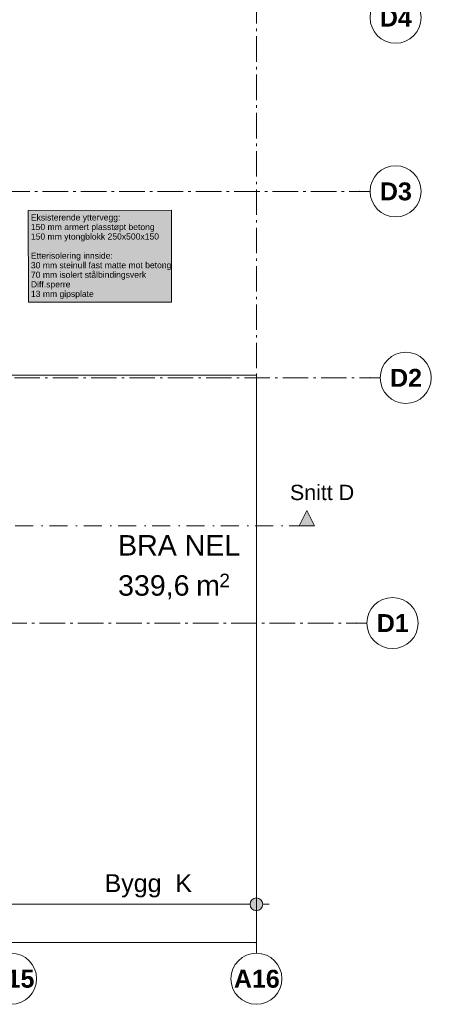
# Model space of a CAD drawing. Header units: millimetres. Extents: x -18529 to 56522, y -7462 to 46647.
# Tile 27 of 29: x 48468 to 56522, y -7462 to 11810. Entities that reach past the tile are written whole.
import ezdxf

# ---------------------------------------------------------------- set-up
doc = ezdxf.new("R2010")
doc.units = ezdxf.units.MM
doc.header["$LTSCALE"] = 0.5
doc.header["$MEASUREMENT"] = 0
for name, pattern in [('Akselinje', [1500, 1000, -200, 100, -200]), ('PLINE', [0]), ('Prikk & stiplet', [1340.555525, 705.555534, -352.777767, 0, -282.222223])]:
    doc.linetypes.add(name, pattern=pattern)
for name, color, linetype in [('2311 Bærende yttervegger_ betong', 7, 'Continuous'), ('276- Sittebenker_ stolrader_ bord(Nye konstruksjoner)', 7, 'Continuous'), ('822- Modullinjer bygning', 7, 'Continuous'), ('838- Annen tekst', 7, 'Continuous'), ('838- Annen tekst(Nye konstruksjoner)', 7, 'Continuous'), ('852- Snittmarkør innvendig', 7, 'Continuous'), ('862- M___BRA(Tekst)', 7, 'Continuous')]:
    doc.layers.add(name, color=color, linetype=linetype)
doc.styles.add('GENERATED_STYLE_1', font='arial.ttf')
doc.styles.add('GENERATED_STYLE_2', font='arial.ttf')

msp = doc.modelspace()

# ---------------------------------------------------------------- hatches: boundary and pattern name
at = {"layer": '276- Sittebenker_ stolrader_ bord(Nye konstruksjoner)', "linetype": 'Continuous', "lineweight": 9, "true_color": 0xefefef}
msp.add_hatch(color=7, dxfattribs=at).paths.add_polyline_path([(48638.3, 6279.1), (51436.7, 6281.3), (51435.3, 8078.5), (48636.9, 8076.3)])
at = {"layer": '838- Annen tekst', "linetype": 'Continuous', "lineweight": 9}
msp.add_hatch(color=7, dxfattribs=at).paths.add_polyline_path([(52975, -5504.9), (52984.5, -5552.7), (53011.6, -5593.3), (53052.2, -5620.4), (53100, -5629.9), (53147.8, -5620.4), (53188.4, -5593.3), (53215.5, -5552.7), (53225, -5504.9), (53215.5, -5457.1), (53188.4, -5416.5), (53147.8, -5389.4), (53100, -5379.9), (53052.2, -5389.4), (53011.6, -5416.5), (52984.5, -5457.1)])
at = {"layer": '852- Snittmarkør innvendig', "linetype": 'Continuous', "lineweight": 0}
msp.add_hatch(color=5, dxfattribs=at).paths.add_polyline_path([(54235, 1900.5), (54085, 2200.5), (53935, 1900.5)])

# ---------------------------------------------------------------- linework, layer by layer
at = {"layer": '2311 Bærende yttervegger_ betong', "color": 7, "linetype": 'PLINE', "lineweight": 9}
msp.add_lwpolyline([(48050, 0), (48050, -6250), (53100, -6250), (53100, 4850), (48300, 4850)], dxfattribs=at)
at = {"layer": '276- Sittebenker_ stolrader_ bord(Nye konstruksjoner)', "color": 7, "linetype": 'Continuous', "lineweight": 9, "flags": 128}
msp.add_lwpolyline([(48638.3, 6279.1), (51436.7, 6281.3), (51435.3, 8078.5), (48636.9, 8076.3), (48638.3, 6279.1)], close=True, dxfattribs=at)
at = {"layer": '822- Modullinjer bygning', "color": 94, "linetype": 'Akselinje', "lineweight": 18}
for p, q in [((53100, -6262.4), (53100, 21085.4)), ((17416.5, 8450), (55122.7, 8450)), ((55122.7, 8450), (55322.7, 8450)), ((17615.5, 4800), (55321.7, 4800)), ((55321.7, 4800), (55521.7, 4800)), ((17356.5, 0), (55062.7, 0)), ((55062.7, 0), (55262.7, 0)), ((53100, -6262.4), (53100, -6462.4))]:
    msp.add_line(p, q, dxfattribs=at)
at = {"layer": '822- Modullinjer bygning', "color": 7, "linetype": 'PLINE', "lineweight": 18}
for centre in [(55822.7, 11850), (55822.7, 8450), (56021.7, 4800), (55762.7, 0), (48300, -6962.4), (53100, -6962.4)]:
    msp.add_circle(centre, 500, dxfattribs=at)
at = {"layer": '822- Modullinjer bygning', "color": 94, "linetype": 'Akselinje', "lineweight": 18}
for p in [(55122.7, 8450), (55122.7, 8450), (55321.7, 4800), (55321.7, 4800), (55062.7, 0), (55062.7, 0), (53100, -6262.4), (53100, -6262.4)]:
    msp.add_point(p, dxfattribs=at)
at = {"layer": '838- Annen tekst', "color": 7, "linetype": 'PLINE', "lineweight": 9}
for p, q in [((48175, -5504.9), (52975, -5504.9)), ((53225, -5504.9), (53350, -5504.9))]:
    msp.add_line(p, q, dxfattribs=at)
msp.add_circle((53100, -5504.9), 125, dxfattribs=at)
at = {"layer": '852- Snittmarkør innvendig', "color": 5, "linetype": 'Prikk & stiplet', "lineweight": 9}
msp.add_line((14862.1, 1900.5), (53935, 1900.5), dxfattribs=at)
at = {"layer": '852- Snittmarkør innvendig', "color": 5, "linetype": 'PLINE', "lineweight": 0, "flags": 128}
msp.add_lwpolyline([(54235, 1900.5), (53935, 1900.5), (54085, 2200.5)], close=True, dxfattribs=at)

# ---------------------------------------------------------------- texts
at = {"layer": '276- Sittebenker_ stolrader_ bord(Nye konstruksjoner)', "color": 7, "linetype": 'Continuous', "lineweight": 9, "insert": (48687, 7998.9), "char_height": 120, "attachment_point": 1, "rotation": 0.0441, "line_spacing_factor": 0.934768, "style": 'GENERATED_STYLE_1'}
msp.add_mtext('\\A1;{\\pql;\\fArial|b0|i0|c0|p0;\\W1.000000;Eksisterende yttervegg:\\P\\pql;\\fArial|b0|i0|c0|p0;\\W1.000000;150 mm armert plasstøpt betong\\P\\pql;\\fArial|b0|i0|c0|p0;\\W1.000000;150 mm ytongblokk 250x500x150\\P\\pql;\\fArial|b0|i0|c0|p0;\\W1.000000;\\P\\pql;\\fArial|b0|i0|c0|p0;\\W1.000000;Etterisolering innside:\\P\\pql;\\fArial|b0|i0|c0|p0;\\W1.000000;30 mm steinull fast matte mot betong\\P\\pql;\\fArial|b0|i0|c0|p0;\\W1.000000;70 mm isolert stålbindingsverk\\P\\pql;\\fArial|b0|i0|c0|p0;\\W1.000000;Diff.sperre\\P\\pql;\\fArial|b0|i0|c0|p0;\\W1.000000;13 mm gipsplate}', dxfattribs=at)
at = {"layer": '822- Modullinjer bygning', "color": 7, "lineweight": 18, "char_height": 350, "attachment_point": 1, "style": 'GENERATED_STYLE_2'}
for s, insert in [('\\A1;{\\pql;\\pt0;\\fArial|b1|i0|c0|p0;\\W1.000000;D4}', (55515.9, 12025)), ('\\A1;{\\pql;\\pt0;\\fArial|b1|i0|c0|p0;\\W1.000000;D3}', (55515.9, 8625)), ('\\A1;{\\pql;\\pt0;\\fArial|b1|i0|c0|p0;\\W1.000000;D2}', (55714.9, 4975)), ('\\A1;{\\pql;\\pt0;\\fArial|b1|i0|c0|p0;\\W1.000000;D1}', (55455.9, 175)), ('\\A1;{\\pql;\\pt0;\\fArial|b1|i0|c0|p0;\\W1.000000;A15}', (47859.7, -6787.4)), ('\\A1;{\\pql;\\pt0;\\fArial|b1|i0|c0|p0;\\W1.000000;A16}', (52659.7, -6787.4))]:
    msp.add_mtext(s, dxfattribs=dict(at, insert=insert))
at = {"layer": '838- Annen tekst(Nye konstruksjoner)', "color": 7, "linetype": 'Continuous', "lineweight": 9, "insert": (50129.1, -5371.6), "char_height": 350, "attachment_point": 7, "style": 'GENERATED_STYLE_1'}
msp.add_mtext('\\A1;{\\pql;\\fArial|b0|i0|c0|p0;\\W1.000000;Bygg  K}', dxfattribs=at)
at = {"layer": '852- Snittmarkør innvendig', "color": 5, "lineweight": 0, "insert": (53755.8, 2402.8), "char_height": 300, "attachment_point": 7, "style": 'GENERATED_STYLE_1'}
msp.add_mtext('\\A1;{\\pql;\\pt0;\\fArial|b0|i0|c0|p0;\\W1.000000;Snitt D}', dxfattribs=at)
at = {"layer": '862- M___BRA(Tekst)', "color": 7, "lineweight": 5, "attachment_point": 1, "style": 'GENERATED_STYLE_1'}
for s, insert, char_height in [('\\A1;{\\pql;\\pt0;\\fArial|b0|i0|c0|p0;\\W1.000000;}', (52710.3, 1813.3), 400), ('\\A1;{\\pql;\\pt0;\\fArial|b0|i0|c0|p0;\\W1.000000;BRA NEL}', (50393, 1721.8), 400), ('\\A1;{\\pql;\\pt0;\\fArial|b0|i0|c0|p0;\\W1.000000;}', (50393, 1027.5), 400), ('\\A1;{\\pql;\\fArial|b0|i0|c0|p0;\\W1.000000;2}', (52375.2, 966.6), 266.667), ('\\A1;{\\pql;\\fArial|b0|i0|c0|p0;\\W1.000000;339,6}', (50393, 936.1), 400), ('\\A1;{\\pql;\\fArial|b0|i0|c0|p0;\\W1.000000; m}', (51765.8, 936.1), 400)]:
    msp.add_mtext(s, dxfattribs=dict(at, insert=insert, char_height=char_height))

doc.saveas('drawing.dxf')
